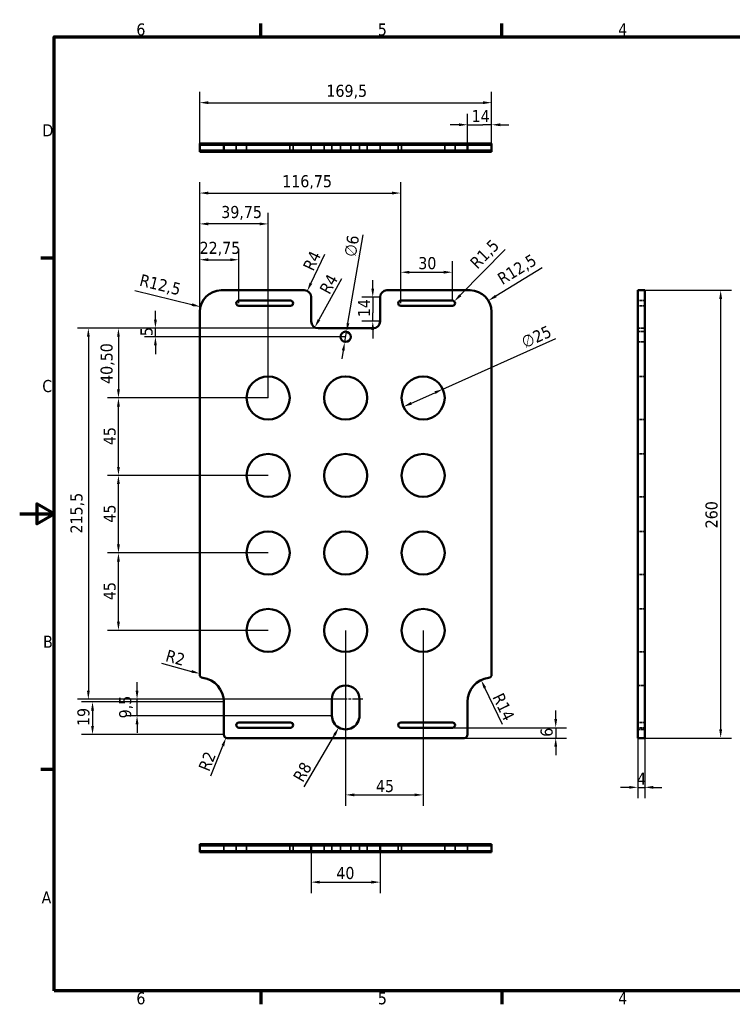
# Model space of a CAD drawing. Header units: millimetres. Extents: x 0 to 840, y 0 to 594.
# Tile 1 of 2: x 0 to 414, y 12 to 584. Entities that reach past the tile are written whole.
import ezdxf

# ---------------------------------------------------------------- set-up
doc = ezdxf.new("R2010")
doc.units = ezdxf.units.MM
doc.header["$LTSCALE"] = 2
doc.linetypes.add('CHAIN', pattern=[0.3543, 0.2362, -0.0295, 0.0591, -0.0295])
doc.linetypes.add('DASHED', pattern=[0.2068, 0.1655, -0.0413])
for name, color, linetype, lineweight in [('Border (ISO)', 7, 'Continuous', 70), ('Center Mark (ISO)', 7, 'Continuous', 25), ('Dimension (ISO)', 7, 'Continuous', 25), ('Hidden (ISO)', 7, 'DASHED', 35), ('Visible (ISO)', 7, 'Continuous', 50)]:
    doc.layers.add(name, color=color, linetype=linetype, lineweight=lineweight)
doc.styles.add('Note Text (ISO)', font='tahoma.ttf')
doc.dimstyles.new('Default (ISO)', dxfattribs={"dimscale": 2, "dimtxt": 3.5, "dimasz": 2.5, "dimexe": 3.175, "dimexo": 0, "dimgap": 0.762, "dimtad": 1, "dimrnd": 1e-08, "dimzin": 0, "dimtxsty": 'Note Text (ISO)', "dimcen": 0.09, "dimdle": 10, "dimclrd": 256, "dimclre": 256, "dimclrt": 256, "dimazin": 0, "dimtfac": 1.001486, "dimtmove": 0, "dimatfit": 3, "dimfxl": 1, "dimtolj": 1, "dimtzin": 0, "dimlwd": -1, "dimlwe": -1, "dimarcsym": 0})

# ---------------------------------------------------------------- blocks, each defined once
blk = doc.blocks.new('Borders Default Border')
at = {"layer": 'Border (ISO)'}
for p, q in [((70, 287), (70, 290.9)), ((140, 287), (140, 290.9)), ((10, 222.75), (6.1, 222.75)), ((10, 74.25), (6.1, 74.25)), ((70, 10), (70, 6.1)), ((140, 10), (140, 6.1))]:
    blk.add_line(p, q, dxfattribs=at)
at = {"layer": 'Border (ISO)', "flags": 128}
for points in [[(10, 10), (10, 287), (410, 287), (410, 10), (10, 10)], [(0, 148.5), (10, 148.5), (5, 151.39), (5, 145.61), (10, 148.5)]]:
    blk.add_lwpolyline(points, dxfattribs=at)
at = {"layer": 'Border (ISO)', "char_height": 3.5, "attachment_point": 7, "style": 'Note Text (ISO)'}
for s, insert in [('6', (33.88, 287.33)), ('5', (103.98, 287.33)), ('4', (173.78, 287.4)), ('D', (6.57, 258.13)), ('C', (6.56, 183.81)), ('B', (6.78, 109.63)), ('A', (6.36, 35.38)), ('6', (33.88, 6.03)), ('5', (103.98, 6.03)), ('4', (173.78, 6.1))]:
    blk.add_mtext(s, dxfattribs=dict(at, insert=insert))
blk = doc.blocks.new('*D6')
at = {"layer": 'Defpoints', "color": 0}
for p in [(274.03, 522.97), (260.03, 512.05), (274.03, 512.05)]:
    blk.add_point(p, dxfattribs=at)
at = {"layer": 'Dimension (ISO)'}
for p, q in [((260.03, 512.05), (260.03, 529.32)), ((274.03, 512.05), (274.03, 529.32)), ((255.03, 522.97), (250.03, 522.97)), ((260.03, 522.97), (265.03, 522.97)), ((265.03, 522.97), (269.03, 522.97)), ((274.03, 522.97), (269.03, 522.97)), ((279.03, 522.97), (284.03, 522.97))]:
    blk.add_line(p, q, dxfattribs=at)
for points in [[(255.03, 523.8), (255.03, 522.14), (260.03, 522.97)], [(279.03, 523.8), (279.03, 522.14), (274.03, 522.97)]]:
    blk.add_solid(points, dxfattribs=at)
at = {"layer": 'Dimension (ISO)', "insert": (262.43, 531.52), "char_height": 7, "attachment_point": 1, "style": 'Note Text (ISO)'}
blk.add_mtext('\\A1;14', dxfattribs=at)
blk = doc.blocks.new('*D7')
at = {"layer": 'Defpoints', "color": 0}
for p in [(274.03, 535.8), (104.53, 511.34), (274.03, 511.34)]:
    blk.add_point(p, dxfattribs=at)
at = {"layer": 'Dimension (ISO)'}
for p, q in [((104.53, 511.34), (104.53, 542.15)), ((274.03, 511.34), (274.03, 542.15)), ((109.53, 535.8), (269.03, 535.8))]:
    blk.add_line(p, q, dxfattribs=at)
for points in [[(109.53, 536.63), (109.53, 534.97), (104.53, 535.8)], [(269.03, 536.63), (269.03, 534.97), (274.03, 535.8)]]:
    blk.add_solid(points, dxfattribs=at)
at = {"layer": 'Dimension (ISO)', "insert": (178.1, 546.2), "char_height": 7, "attachment_point": 1, "style": 'Note Text (ISO)'}
blk.add_mtext('\\A1;169,5', dxfattribs=at)
blk = doc.blocks.new('*D8')
at = {"layer": 'Defpoints', "color": 0}
for p in [(169.28, 101.18), (209.28, 101.18), (209.28, 83.15)]:
    blk.add_point(p, dxfattribs=at)
at = {"layer": 'Dimension (ISO)'}
for p, q in [((169.28, 101.18), (169.28, 76.8)), ((209.28, 101.18), (209.28, 76.8)), ((174.28, 83.15), (204.28, 83.15))]:
    blk.add_line(p, q, dxfattribs=at)
for points in [[(174.28, 83.98), (174.28, 82.31), (169.28, 83.15)], [(204.28, 83.98), (204.28, 82.31), (209.28, 83.15)]]:
    blk.add_solid(points, dxfattribs=at)
at = {"layer": 'Dimension (ISO)', "insert": (183.89, 91.96), "char_height": 7, "attachment_point": 1, "style": 'Note Text (ISO)'}
blk.add_mtext('\\A1;40', dxfattribs=at)
blk = doc.blocks.new('*D9')
at = {"layer": 'Defpoints', "color": 0}
for p in [(272.2, 420.85), (261.53, 414.32)]:
    blk.add_point(p, dxfattribs=at)
at = {"layer": 'Dimension (ISO)'}
blk.add_line((303.33, 439.89), (276.46, 423.45), dxfattribs=at)
blk.add_solid([(276.03, 424.17), (276.9, 422.74), (272.2, 420.85)], dxfattribs=at)
at = {"layer": 'Dimension (ISO)', "insert": (276.6, 435.74), "char_height": 7, "attachment_point": 1, "rotation": 31.4542, "style": 'Note Text (ISO)'}
blk.add_mtext('\\A1;R12,5', dxfattribs=at)
blk = doc.blocks.new('*D10')
at = {"layer": 'Defpoints', "color": 0}
for p in [(173.28, 408.82), (171.36, 405.31)]:
    blk.add_point(p, dxfattribs=at)
at = {"layer": 'Dimension (ISO)'}
blk.add_line((186.85, 433.57), (173.76, 409.7), dxfattribs=at)
blk.add_solid([(173.03, 410.1), (174.49, 409.3), (171.36, 405.31)], dxfattribs=at)
at = {"layer": 'Dimension (ISO)', "insert": (173.7, 427.32), "char_height": 7, "attachment_point": 1, "rotation": 61.2775, "style": 'Note Text (ISO)'}
blk.add_mtext('\\A1;R4', dxfattribs=at)
blk = doc.blocks.new('*D11')
at = {"layer": 'Defpoints', "color": 0}
for p in [(104.89, 417.3), (117.03, 414.32)]:
    blk.add_point(p, dxfattribs=at)
at = {"layer": 'Dimension (ISO)'}
blk.add_line((66.8, 426.66), (100.04, 418.5), dxfattribs=at)
blk.add_solid([(100.24, 419.31), (99.84, 417.69), (104.89, 417.3)], dxfattribs=at)
at = {"layer": 'Dimension (ISO)', "insert": (70.76, 436.41), "char_height": 7, "attachment_point": 1, "rotation": 346.2015, "style": 'Note Text (ISO)'}
blk.add_mtext('\\A1;R12,5', dxfattribs=at)
blk = doc.blocks.new('*D12')
at = {"layer": 'Defpoints', "color": 0}
for p in [(166.98, 426.44), (165.28, 422.82)]:
    blk.add_point(p, dxfattribs=at)
at = {"layer": 'Dimension (ISO)'}
blk.add_line((176.91, 447.56), (169.11, 430.97), dxfattribs=at)
blk.add_solid([(168.36, 431.32), (169.87, 430.61), (166.98, 426.44)], dxfattribs=at)
at = {"layer": 'Dimension (ISO)', "insert": (164.17, 440.5), "char_height": 7, "attachment_point": 1, "rotation": 64.8296, "style": 'Note Text (ISO)'}
blk.add_mtext('\\A1;R4', dxfattribs=at)
blk = doc.blocks.new('*D13')
at = {"layer": 'Defpoints', "color": 0}
for p in [(251.28, 437.33), (221.28, 420.82), (251.28, 420.82)]:
    blk.add_point(p, dxfattribs=at)
at = {"layer": 'Dimension (ISO)'}
for p, q in [((221.28, 420.82), (221.28, 443.68)), ((251.28, 420.82), (251.28, 443.68)), ((226.28, 437.33), (246.28, 437.33))]:
    blk.add_line(p, q, dxfattribs=at)
for points in [[(226.28, 438.16), (226.28, 436.5), (221.28, 437.33)], [(246.28, 438.16), (246.28, 436.5), (251.28, 437.33)]]:
    blk.add_solid(points, dxfattribs=at)
at = {"layer": 'Dimension (ISO)', "insert": (231.45, 446.14), "char_height": 7, "attachment_point": 1, "style": 'Note Text (ISO)'}
blk.add_mtext('\\A1;30', dxfattribs=at)
blk = doc.blocks.new('*D14')
at = {"layer": 'Defpoints', "color": 0}
for p in [(251.28, 419.32), (252.33, 420.39)]:
    blk.add_point(p, dxfattribs=at)
at = {"layer": 'Dimension (ISO)'}
blk.add_line((281.92, 450.5), (255.84, 423.96), dxfattribs=at)
blk.add_solid([(255.24, 424.54), (256.43, 423.37), (252.33, 420.39)], dxfattribs=at)
at = {"layer": 'Dimension (ISO)', "insert": (260.76, 443.65), "char_height": 7, "attachment_point": 1, "rotation": 45.4991, "style": 'Note Text (ISO)'}
blk.add_mtext('\\A1;R1,5', dxfattribs=at)
blk = doc.blocks.new('*D15')
at = {"layer": 'Defpoints', "color": 0}
for p in [(78.82, 404.82), (173.28, 404.82), (189.28, 399.82)]:
    blk.add_point(p, dxfattribs=at)
at = {"layer": 'Dimension (ISO)'}
for p, q in [((78.82, 409.82), (78.82, 414.82)), ((173.28, 404.82), (72.47, 404.82)), ((78.82, 399.82), (78.82, 404.82)), ((189.28, 399.82), (72.47, 399.82)), ((78.82, 394.82), (78.82, 389.82))]:
    blk.add_line(p, q, dxfattribs=at)
for points in [[(77.99, 409.82), (79.66, 409.82), (78.82, 404.82)], [(77.99, 394.82), (79.66, 394.82), (78.82, 399.82)]]:
    blk.add_solid(points, dxfattribs=at)
at = {"layer": 'Dimension (ISO)', "insert": (70.15, 400.24), "char_height": 7, "attachment_point": 1, "rotation": 90, "style": 'Note Text (ISO)'}
blk.add_mtext('\\A1;5', dxfattribs=at)
blk = doc.blocks.new('*D16')
at = {"layer": 'Defpoints', "color": 0}
for p in [(104.53, 465.4), (104.53, 414.32), (144.28, 364.32)]:
    blk.add_point(p, dxfattribs=at)
at = {"layer": 'Dimension (ISO)'}
for p, q in [((104.53, 414.32), (104.53, 471.75)), ((144.28, 364.32), (144.28, 471.75)), ((139.28, 465.4), (109.53, 465.4))]:
    blk.add_line(p, q, dxfattribs=at)
for points in [[(109.53, 466.23), (109.53, 464.57), (104.53, 465.4)], [(139.28, 466.23), (139.28, 464.57), (144.28, 465.4)]]:
    blk.add_solid(points, dxfattribs=at)
at = {"layer": 'Dimension (ISO)', "insert": (117.04, 475.81), "char_height": 7, "attachment_point": 1, "style": 'Note Text (ISO)'}
blk.add_mtext('\\A1;39,75', dxfattribs=at)
blk = doc.blocks.new('*D17')
at = {"layer": 'Defpoints', "color": 0}
for p in [(127.28, 444.59), (127.28, 419.32), (104.53, 414.32)]:
    blk.add_point(p, dxfattribs=at)
at = {"layer": 'Dimension (ISO)'}
for p, q in [((104.53, 414.32), (104.53, 450.94)), ((127.28, 419.32), (127.28, 450.94)), ((109.53, 444.59), (122.28, 444.59))]:
    blk.add_line(p, q, dxfattribs=at)
for points in [[(109.53, 445.42), (109.53, 443.76), (104.53, 444.59)], [(122.28, 445.42), (122.28, 443.76), (127.28, 444.59)]]:
    blk.add_solid(points, dxfattribs=at)
at = {"layer": 'Dimension (ISO)', "insert": (104.45, 455), "char_height": 7, "attachment_point": 1, "style": 'Note Text (ISO)'}
blk.add_mtext('\\A1;22,75', dxfattribs=at)
blk = doc.blocks.new('*D18')
at = {"layer": 'Defpoints', "color": 0}
for p in [(221.28, 483.31), (221.28, 419.32), (104.53, 414.32)]:
    blk.add_point(p, dxfattribs=at)
at = {"layer": 'Dimension (ISO)'}
for p, q in [((104.53, 414.32), (104.53, 489.66)), ((221.28, 419.32), (221.28, 489.66)), ((109.53, 483.31), (216.28, 483.31))]:
    blk.add_line(p, q, dxfattribs=at)
for points in [[(109.53, 484.14), (109.53, 482.48), (104.53, 483.31)], [(216.28, 484.14), (216.28, 482.48), (221.28, 483.31)]]:
    blk.add_solid(points, dxfattribs=at)
at = {"layer": 'Dimension (ISO)', "insert": (152.45, 493.7), "char_height": 7, "attachment_point": 1, "style": 'Note Text (ISO)'}
blk.add_mtext('\\A1;116,75', dxfattribs=at)
blk = doc.blocks.new('*D19')
at = {"layer": 'Defpoints', "color": 0}
for p in [(173.28, 404.82), (57.34, 364.32), (144.28, 364.32)]:
    blk.add_point(p, dxfattribs=at)
at = {"layer": 'Dimension (ISO)'}
for p, q in [((173.28, 404.82), (50.99, 404.82)), ((57.34, 399.82), (57.34, 369.32)), ((144.28, 364.32), (50.99, 364.32))]:
    blk.add_line(p, q, dxfattribs=at)
for points in [[(56.51, 399.82), (58.17, 399.82), (57.34, 404.82)], [(56.51, 369.32), (58.17, 369.32), (57.34, 364.32)]]:
    blk.add_solid(points, dxfattribs=at)
at = {"layer": 'Dimension (ISO)', "insert": (46.94, 372.47), "char_height": 7, "attachment_point": 1, "rotation": 90, "style": 'Note Text (ISO)'}
blk.add_mtext('\\A1;40,50', dxfattribs=at)
blk = doc.blocks.new('*D20')
at = {"layer": 'Defpoints', "color": 0}
for p in [(57.34, 364.32), (144.28, 364.32), (144.28, 319.32)]:
    blk.add_point(p, dxfattribs=at)
at = {"layer": 'Dimension (ISO)'}
for p, q in [((144.28, 364.32), (50.99, 364.32)), ((57.34, 324.32), (57.34, 359.32)), ((144.28, 319.32), (50.99, 319.32))]:
    blk.add_line(p, q, dxfattribs=at)
for points in [[(56.51, 359.32), (58.17, 359.32), (57.34, 364.32)], [(56.51, 324.32), (58.17, 324.32), (57.34, 319.32)]]:
    blk.add_solid(points, dxfattribs=at)
at = {"layer": 'Dimension (ISO)', "insert": (48.67, 336.91), "char_height": 7, "attachment_point": 1, "rotation": 90, "style": 'Note Text (ISO)'}
blk.add_mtext('\\A1;45', dxfattribs=at)
blk = doc.blocks.new('*D21')
at = {"layer": 'Defpoints', "color": 0}
for p in [(57.34, 319.32), (144.28, 319.32), (144.28, 274.32)]:
    blk.add_point(p, dxfattribs=at)
at = {"layer": 'Dimension (ISO)'}
for p, q in [((144.28, 319.32), (50.99, 319.32)), ((57.34, 279.32), (57.34, 314.32)), ((144.28, 274.32), (50.99, 274.32))]:
    blk.add_line(p, q, dxfattribs=at)
for points in [[(56.51, 314.32), (58.17, 314.32), (57.34, 319.32)], [(56.51, 279.32), (58.17, 279.32), (57.34, 274.32)]]:
    blk.add_solid(points, dxfattribs=at)
at = {"layer": 'Dimension (ISO)', "insert": (48.67, 291.91), "char_height": 7, "attachment_point": 1, "rotation": 90, "style": 'Note Text (ISO)'}
blk.add_mtext('\\A1;45', dxfattribs=at)
blk = doc.blocks.new('*D22')
at = {"layer": 'Defpoints', "color": 0}
for p in [(57.34, 274.32), (144.28, 274.32), (144.28, 229.32)]:
    blk.add_point(p, dxfattribs=at)
at = {"layer": 'Dimension (ISO)'}
for p, q in [((144.28, 274.32), (50.99, 274.32)), ((57.34, 234.32), (57.34, 269.32)), ((144.28, 229.32), (50.99, 229.32))]:
    blk.add_line(p, q, dxfattribs=at)
for points in [[(56.51, 269.32), (58.17, 269.32), (57.34, 274.32)], [(56.51, 234.32), (58.17, 234.32), (57.34, 229.32)]]:
    blk.add_solid(points, dxfattribs=at)
at = {"layer": 'Dimension (ISO)', "insert": (48.67, 246.91), "char_height": 7, "attachment_point": 1, "rotation": 90, "style": 'Note Text (ISO)'}
blk.add_mtext('\\A1;45', dxfattribs=at)
blk = doc.blocks.new('*D23')
at = {"layer": 'Defpoints', "color": 0}
for p in [(245.69, 369.44), (222.88, 359.2)]:
    blk.add_point(p, dxfattribs=at)
at = {"layer": 'Dimension (ISO)'}
for p, q in [((245.69, 369.44), (311.32, 398.9)), ((227.44, 361.25), (241.13, 367.39))]:
    blk.add_line(p, q, dxfattribs=at)
for points in [[(240.78, 368.15), (241.47, 366.63), (245.69, 369.44)], [(227.1, 362.01), (227.78, 360.49), (222.88, 359.2)]]:
    blk.add_solid(points, dxfattribs=at)
at = {"layer": 'Dimension (ISO)', "insert": (290.51, 399.49), "char_height": 7, "attachment_point": 1, "rotation": 24.1722, "style": 'Note Text (ISO)'}
blk.add_mtext('\\A1;∅25', dxfattribs=at)
blk = doc.blocks.new('*D24')
at = {"layer": 'Defpoints', "color": 0}
for p in [(173.28, 404.82), (39.87, 189.32), (189.28, 189.32)]:
    blk.add_point(p, dxfattribs=at)
at = {"layer": 'Dimension (ISO)'}
for p, q in [((173.28, 404.82), (33.52, 404.82)), ((39.87, 399.82), (39.87, 194.32)), ((189.28, 189.32), (33.52, 189.32))]:
    blk.add_line(p, q, dxfattribs=at)
for points in [[(39.04, 399.82), (40.7, 399.82), (39.87, 404.82)], [(39.04, 194.32), (40.7, 194.32), (39.87, 189.32)]]:
    blk.add_solid(points, dxfattribs=at)
at = {"layer": 'Dimension (ISO)', "insert": (29.46, 285.61), "char_height": 7, "attachment_point": 1, "rotation": 90, "style": 'Note Text (ISO)'}
blk.add_mtext('\\A1;215,5', dxfattribs=at)
blk = doc.blocks.new('*D25')
at = {"layer": 'Defpoints', "color": 0}
for p in [(68.15, 189.31), (181.28, 189.31), (181.3, 179.81)]:
    blk.add_point(p, dxfattribs=at)
at = {"layer": 'Dimension (ISO)'}
for p, q in [((68.15, 194.31), (68.15, 199.31)), ((181.28, 189.31), (61.8, 189.31)), ((68.15, 179.81), (68.15, 189.31)), ((181.3, 179.81), (61.8, 179.81)), ((68.15, 174.81), (68.15, 169.81))]:
    blk.add_line(p, q, dxfattribs=at)
for points in [[(67.32, 194.31), (68.99, 194.31), (68.15, 189.31)], [(67.32, 174.81), (68.99, 174.81), (68.15, 179.81)]]:
    blk.add_solid(points, dxfattribs=at)
at = {"layer": 'Dimension (ISO)', "insert": (57.75, 178.25), "char_height": 7, "attachment_point": 1, "rotation": 90, "style": 'Note Text (ISO)'}
blk.add_mtext('\\A1;9,5', dxfattribs=at)
blk = doc.blocks.new('*D26')
at = {"layer": 'Defpoints', "color": 0}
for p in [(118.53, 187.82), (42.29, 168.82), (118.53, 168.82)]:
    blk.add_point(p, dxfattribs=at)
at = {"layer": 'Dimension (ISO)'}
for p, q in [((118.53, 187.82), (35.94, 187.82)), ((42.29, 182.82), (42.29, 173.82)), ((118.53, 168.82), (35.94, 168.82))]:
    blk.add_line(p, q, dxfattribs=at)
for points in [[(41.46, 182.82), (43.12, 182.82), (42.29, 187.82)], [(41.46, 173.82), (43.12, 173.82), (42.29, 168.82)]]:
    blk.add_solid(points, dxfattribs=at)
at = {"layer": 'Dimension (ISO)', "insert": (33.49, 173.8), "char_height": 7, "attachment_point": 1, "rotation": 90, "style": 'Note Text (ISO)'}
blk.add_mtext('\\A1;19', dxfattribs=at)
blk = doc.blocks.new('*D27')
at = {"layer": 'Defpoints', "color": 0}
for p in [(362.93, 426.82), (362.93, 166.82), (407.04, 166.82)]:
    blk.add_point(p, dxfattribs=at)
at = {"layer": 'Dimension (ISO)'}
for p, q in [((362.93, 426.82), (413.39, 426.82)), ((407.04, 421.82), (407.04, 171.82)), ((362.93, 166.82), (413.39, 166.82))]:
    blk.add_line(p, q, dxfattribs=at)
for points in [[(406.21, 421.82), (407.87, 421.82), (407.04, 426.82)], [(406.21, 171.82), (407.87, 171.82), (407.04, 166.82)]]:
    blk.add_solid(points, dxfattribs=at)
at = {"layer": 'Dimension (ISO)', "insert": (398.23, 288.62), "char_height": 7, "attachment_point": 1, "rotation": 90, "style": 'Note Text (ISO)'}
blk.add_mtext('\\A1;260', dxfattribs=at)
blk = doc.blocks.new('*D28')
at = {"layer": 'Defpoints', "color": 0}
for p in [(104.61, 204.23), (106.53, 203.7)]:
    blk.add_point(p, dxfattribs=at)
at = {"layer": 'Dimension (ISO)'}
blk.add_line((82.29, 210.38), (99.79, 205.56), dxfattribs=at)
blk.add_arc((106.53, 203.7), 2, 164.5777, 180, dxfattribs=at)
blk.add_solid([(100.01, 206.36), (99.56, 204.76), (104.61, 204.23)], dxfattribs=at)
at = {"layer": 'Dimension (ISO)', "insert": (86.07, 218.34), "char_height": 7, "attachment_point": 1, "rotation": 344.5777, "style": 'Note Text (ISO)'}
blk.add_mtext('\\A1;R2', dxfattribs=at)
blk = doc.blocks.new('*D29')
at = {"layer": 'Defpoints', "color": 0}
for p in [(119.79, 166.96), (120.53, 168.82)]:
    blk.add_point(p, dxfattribs=at)
at = {"layer": 'Dimension (ISO)'}
blk.add_line((111.01, 144.89), (117.95, 162.32), dxfattribs=at)
blk.add_solid([(117.17, 162.63), (118.72, 162.01), (119.79, 166.96)], dxfattribs=at)
at = {"layer": 'Dimension (ISO)', "insert": (103.52, 149.51), "char_height": 7, "attachment_point": 1, "rotation": 68.3086, "style": 'Note Text (ISO)'}
blk.add_mtext('\\A1;R2', dxfattribs=at)
blk = doc.blocks.new('*D30')
at = {"layer": 'Defpoints', "color": 0}
for p in [(189.28, 229.32), (234.28, 229.32), (234.28, 133.81)]:
    blk.add_point(p, dxfattribs=at)
at = {"layer": 'Dimension (ISO)'}
for p, q in [((189.28, 229.32), (189.28, 127.46)), ((234.28, 229.32), (234.28, 127.46)), ((194.28, 133.81), (229.28, 133.81))]:
    blk.add_line(p, q, dxfattribs=at)
for points in [[(194.28, 134.65), (194.28, 132.98), (189.28, 133.81)], [(229.28, 134.65), (229.28, 132.98), (234.28, 133.81)]]:
    blk.add_solid(points, dxfattribs=at)
at = {"layer": 'Dimension (ISO)', "insert": (206.87, 142.48), "char_height": 7, "attachment_point": 1, "style": 'Note Text (ISO)'}
blk.add_mtext('\\A1;45', dxfattribs=at)
blk = doc.blocks.new('*D31')
at = {"layer": 'Defpoints', "color": 0}
for p in [(358.93, 166.82), (362.93, 166.82), (362.93, 138.2)]:
    blk.add_point(p, dxfattribs=at)
at = {"layer": 'Dimension (ISO)'}
for p, q in [((358.93, 166.82), (358.93, 131.85)), ((362.93, 166.82), (362.93, 131.85)), ((353.93, 138.2), (348.93, 138.2)), ((358.93, 138.2), (362.93, 138.2)), ((367.93, 138.2), (372.93, 138.2))]:
    blk.add_line(p, q, dxfattribs=at)
for points in [[(353.93, 139.03), (353.93, 137.37), (358.93, 138.2)], [(367.93, 139.03), (367.93, 137.37), (362.93, 138.2)]]:
    blk.add_solid(points, dxfattribs=at)
at = {"layer": 'Dimension (ISO)', "insert": (358.52, 146.72), "char_height": 7, "attachment_point": 1, "style": 'Note Text (ISO)'}
blk.add_mtext('\\A1;4', dxfattribs=at)
blk = doc.blocks.new('*D32')
at = {"layer": 'Defpoints', "color": 0}
for p in [(251.28, 172.82), (258.03, 166.82), (311.27, 166.82)]:
    blk.add_point(p, dxfattribs=at)
at = {"layer": 'Dimension (ISO)'}
for p, q in [((311.27, 177.82), (311.27, 182.82)), ((251.28, 172.82), (317.62, 172.82)), ((311.27, 172.82), (311.27, 166.82)), ((258.03, 166.82), (317.62, 166.82)), ((311.27, 161.82), (311.27, 156.82))]:
    blk.add_line(p, q, dxfattribs=at)
for points in [[(310.44, 177.82), (312.11, 177.82), (311.27, 172.82)], [(310.44, 161.82), (312.11, 161.82), (311.27, 166.82)]]:
    blk.add_solid(points, dxfattribs=at)
at = {"layer": 'Dimension (ISO)', "insert": (302.47, 167.55), "char_height": 7, "attachment_point": 1, "rotation": 90, "style": 'Note Text (ISO)'}
blk.add_mtext('\\A1;6', dxfattribs=at)
blk = doc.blocks.new('*D33')
at = {"layer": 'Defpoints', "color": 0}
for p in [(267.98, 200.44), (274.03, 187.82)]:
    blk.add_point(p, dxfattribs=at)
at = {"layer": 'Dimension (ISO)'}
blk.add_line((280.34, 174.67), (270.14, 195.94), dxfattribs=at)
blk.add_solid([(270.89, 196.3), (269.39, 195.58), (267.98, 200.44)], dxfattribs=at)
at = {"layer": 'Dimension (ISO)', "insert": (280.67, 193.75), "char_height": 7, "attachment_point": 1, "rotation": 295.6357, "style": 'Note Text (ISO)'}
blk.add_mtext('\\A1;R14', dxfattribs=at)
blk = doc.blocks.new('*D34')
at = {"layer": 'Defpoints', "color": 0}
for p in [(209.28, 422.82), (205.02, 408.82), (209.28, 408.82)]:
    blk.add_point(p, dxfattribs=at)
at = {"layer": 'Dimension (ISO)'}
for p, q in [((205.02, 427.82), (205.02, 432.82)), ((209.28, 422.82), (198.67, 422.82)), ((205.02, 422.82), (205.02, 417.82)), ((205.02, 417.82), (205.02, 413.82)), ((205.02, 408.82), (205.02, 413.82)), ((209.28, 408.82), (198.67, 408.82)), ((205.02, 403.82), (205.02, 398.82))]:
    blk.add_line(p, q, dxfattribs=at)
for points in [[(204.19, 427.82), (205.86, 427.82), (205.02, 422.82)], [(204.19, 403.82), (205.86, 403.82), (205.02, 408.82)]]:
    blk.add_solid(points, dxfattribs=at)
at = {"layer": 'Dimension (ISO)', "insert": (196.47, 411.22), "char_height": 7, "attachment_point": 1, "rotation": 90, "style": 'Note Text (ISO)'}
blk.add_mtext('\\A1;14', dxfattribs=at)
blk = doc.blocks.new('*D35')
at = {"layer": 'Defpoints', "color": 0}
for p in [(189.79, 402.78), (188.78, 396.87)]:
    blk.add_point(p, dxfattribs=at)
at = {"layer": 'Dimension (ISO)'}
for p, q in [((190.64, 407.71), (199.44, 459.01)), ((188.78, 396.87), (189.79, 402.78)), ((187.93, 391.94), (187.09, 387.01))]:
    blk.add_line(p, q, dxfattribs=at)
for points in [[(189.81, 407.85), (191.46, 407.57), (189.79, 402.78)], [(187.11, 392.08), (188.75, 391.8), (188.78, 396.87)]]:
    blk.add_solid(points, dxfattribs=at)
at = {"layer": 'Dimension (ISO)', "insert": (188.19, 447.06), "char_height": 7, "attachment_point": 1, "rotation": 80.2659, "style": 'Note Text (ISO)'}
blk.add_mtext('\\A1;∅6', dxfattribs=at)
blk = doc.blocks.new('*D36')
at = {"layer": 'Defpoints', "color": 0}
for p in [(189.3, 179.82), (185.28, 172.91)]:
    blk.add_point(p, dxfattribs=at)
at = {"layer": 'Dimension (ISO)'}
blk.add_line((165.23, 138.41), (182.77, 168.58), dxfattribs=at)
blk.add_solid([(182.05, 169), (183.49, 168.17), (185.28, 172.91)], dxfattribs=at)
at = {"layer": 'Dimension (ISO)', "insert": (158.35, 144.17), "char_height": 7, "attachment_point": 1, "rotation": 59.8267, "style": 'Note Text (ISO)'}
blk.add_mtext('\\A1;R8', dxfattribs=at)

msp = doc.modelspace()

# ---------------------------------------------------------------- linework, layer by layer
at = {"layer": 'Center Mark (ISO)', "linetype": 'CHAIN', "ltscale": 12.778786}
for p, q in [((189.283, 202.323), (189.283, 179.323)), ((199.283, 189.323), (176.283, 189.323))]:
    msp.add_line(p, q, dxfattribs=at)
at = {"layer": 'Hidden (ISO)', "ltscale": 3.807451}
for p, q in [((125.783, 512.051), (125.783, 508.051)), ((125.783, 511.339), (125.783, 507.339)), ((131.783, 512.051), (131.783, 508.051)), ((131.783, 511.339), (131.783, 507.339)), ((156.783, 512.051), (156.783, 508.051)), ((156.783, 511.339), (156.783, 507.339)), ((158.783, 512.051), (158.783, 508.051)), ((158.783, 511.339), (158.783, 507.339)), ((169.283, 508.051), (169.283, 512.051)), ((169.283, 507.339), (169.283, 511.339)), ((176.783, 512.051), (176.783, 508.051)), ((176.783, 511.339), (176.783, 507.339)), ((181.283, 508.051), (181.283, 512.051)), ((181.283, 507.339), (181.283, 511.339)), ((186.283, 508.051), (186.283, 512.051)), ((186.283, 507.339), (186.283, 511.339)), ((192.283, 508.051), (192.283, 512.051)), ((192.283, 507.339), (192.283, 511.339)), ((197.303, 508.051), (197.303, 512.051)), ((197.303, 507.339), (197.303, 511.339)), ((201.783, 512.051), (201.783, 508.051)), ((201.783, 511.339), (201.783, 507.339)), ((209.283, 508.051), (209.283, 512.051)), ((209.283, 507.339), (209.283, 511.339)), ((219.783, 512.051), (219.783, 508.051)), ((219.783, 511.339), (219.783, 507.339)), ((221.783, 512.051), (221.783, 508.051)), ((221.783, 511.339), (221.783, 507.339)), ((246.783, 512.051), (246.783, 508.051)), ((246.783, 511.339), (246.783, 507.339)), ((252.783, 512.051), (252.783, 508.051)), ((252.783, 511.339), (252.783, 507.339)), ((362.933, 420.823), (358.933, 420.823)), ((362.933, 417.823), (358.933, 417.823)), ((358.933, 404.823), (362.933, 404.823)), ((358.933, 402.823), (362.933, 402.823)), ((358.933, 396.823), (362.933, 396.823)), ((362.933, 376.823), (358.933, 376.823)), ((362.933, 351.823), (358.933, 351.823)), ((362.933, 331.823), (358.933, 331.823)), ((362.933, 306.823), (358.933, 306.823)), ((362.933, 286.823), (358.933, 286.823)), ((362.933, 261.823), (358.933, 261.823)), ((362.933, 241.823), (358.933, 241.823)), ((362.933, 216.823), (358.933, 216.823)), ((358.933, 197.323), (362.933, 197.323)), ((362.933, 175.823), (358.933, 175.823)), ((362.933, 172.823), (358.933, 172.823)), ((358.933, 171.823), (362.933, 171.823)), ((118.533, 105.175), (118.533, 101.175)), ((118.533, 104.463), (118.533, 100.463)), ((125.783, 101.175), (125.783, 105.175)), ((125.783, 100.463), (125.783, 104.463)), ((131.783, 101.175), (131.783, 105.175)), ((131.783, 100.463), (131.783, 104.463)), ((156.783, 101.175), (156.783, 105.175)), ((156.783, 100.463), (156.783, 104.463)), ((158.783, 101.175), (158.783, 105.175)), ((158.783, 100.463), (158.783, 104.463)), ((176.783, 101.175), (176.783, 105.175)), ((176.783, 100.463), (176.783, 104.463)), ((181.283, 105.175), (181.283, 101.175)), ((181.283, 104.463), (181.283, 100.463)), ((186.283, 105.175), (186.283, 101.175)), ((186.283, 104.463), (186.283, 100.463)), ((192.283, 105.175), (192.283, 101.175)), ((192.283, 104.463), (192.283, 100.463)), ((197.303, 105.175), (197.303, 101.175)), ((197.303, 104.463), (197.303, 100.463)), ((201.783, 101.175), (201.783, 105.175)), ((201.783, 100.463), (201.783, 104.463)), ((219.783, 101.175), (219.783, 105.175)), ((219.783, 100.463), (219.783, 104.463)), ((221.783, 101.175), (221.783, 105.175)), ((221.783, 100.463), (221.783, 104.463)), ((246.783, 101.175), (246.783, 105.175)), ((246.783, 100.463), (246.783, 104.463)), ((252.783, 101.175), (252.783, 105.175)), ((252.783, 100.463), (252.783, 104.463)), ((260.033, 105.175), (260.033, 101.175)), ((260.033, 104.463), (260.033, 100.463))]:
    msp.add_line(p, q, dxfattribs=at)
at = {"layer": 'Visible (ISO)'}
for p, q in [((106.283, 512.051), (104.533, 512.051)), ((104.533, 508.051), (104.533, 512.051)), ((106.283, 511.339), (104.533, 511.339)), ((104.533, 507.339), (104.533, 511.339)), ((106.283, 512.051), (118.533, 512.051)), ((106.283, 511.339), (118.533, 511.339)), ((120.533, 512.051), (118.533, 512.051)), ((118.533, 508.051), (118.533, 512.051)), ((120.533, 511.339), (118.533, 511.339)), ((118.533, 507.339), (118.533, 511.339)), ((120.533, 512.051), (258.033, 512.051)), ((120.533, 511.339), (258.033, 511.339)), ((260.033, 512.051), (258.033, 512.051)), ((260.033, 511.339), (258.033, 511.339)), ((260.033, 512.051), (272.283, 512.051)), ((260.033, 508.051), (260.033, 512.051)), ((260.033, 511.339), (272.283, 511.339)), ((260.033, 507.339), (260.033, 511.339)), ((274.033, 512.051), (272.283, 512.051)), ((274.033, 511.339), (272.283, 511.339)), ((274.033, 508.051), (274.033, 512.051)), ((274.033, 507.339), (274.033, 511.339)), ((104.533, 508.051), (106.283, 508.051)), ((104.533, 507.339), (106.283, 507.339)), ((118.533, 508.051), (106.283, 508.051)), ((118.533, 507.339), (106.283, 507.339)), ((118.533, 508.051), (120.533, 508.051)), ((118.533, 507.339), (120.533, 507.339)), ((258.033, 508.051), (120.533, 508.051)), ((258.033, 507.339), (120.533, 507.339)), ((258.033, 508.051), (260.033, 508.051)), ((258.033, 507.339), (260.033, 507.339)), ((272.283, 508.051), (260.033, 508.051)), ((272.283, 507.339), (260.033, 507.339)), ((272.283, 508.051), (274.033, 508.051)), ((272.283, 507.339), (274.033, 507.339)), ((165.283, 426.823), (117.033, 426.823)), ((261.533, 426.823), (213.283, 426.823)), ((358.933, 426.823), (358.933, 414.323)), ((358.933, 426.823), (362.933, 426.823)), ((362.933, 414.323), (362.933, 426.823)), ((127.283, 420.823), (157.283, 420.823)), ((157.283, 417.823), (127.283, 417.823)), ((169.283, 408.823), (169.283, 422.823)), ((209.283, 422.823), (209.283, 408.823)), ((221.283, 420.823), (251.283, 420.823)), ((251.283, 417.823), (221.283, 417.823)), ((104.533, 414.323), (104.533, 203.697)), ((274.033, 203.697), (274.033, 414.323)), ((358.933, 203.697), (358.933, 414.323)), ((362.933, 414.323), (362.933, 203.697)), ((205.283, 404.823), (173.283, 404.823)), ((358.933, 203.697), (358.933, 201.713)), ((358.933, 187.823), (358.933, 201.713)), ((362.933, 201.713), (362.933, 203.697)), ((362.933, 201.713), (362.933, 187.823)), ((181.303, 179.806), (181.283, 189.306)), ((197.283, 189.339), (197.303, 179.839)), ((118.533, 187.823), (118.533, 168.823)), ((260.033, 168.823), (260.033, 187.823)), ((358.933, 168.823), (358.933, 187.823)), ((362.933, 187.823), (362.933, 168.823)), ((127.283, 175.823), (157.283, 175.823)), ((157.283, 172.823), (127.283, 172.823)), ((221.283, 175.823), (251.283, 175.823)), ((251.283, 172.823), (221.283, 172.823)), ((120.533, 166.823), (258.033, 166.823)), ((358.933, 168.823), (358.933, 166.823)), ((358.933, 166.823), (362.933, 166.823)), ((362.933, 166.823), (362.933, 168.823)), ((104.533, 105.175), (104.533, 101.175)), ((117.033, 105.175), (104.533, 105.175)), ((104.533, 104.463), (104.533, 100.463)), ((117.033, 104.463), (104.533, 104.463)), ((117.033, 105.175), (165.283, 105.175)), ((117.033, 104.463), (165.283, 104.463)), ((169.283, 105.175), (165.283, 105.175)), ((169.283, 104.463), (165.283, 104.463)), ((169.283, 105.175), (173.283, 105.175)), ((169.283, 105.175), (169.283, 101.175)), ((169.283, 104.463), (173.283, 104.463)), ((169.283, 104.463), (169.283, 100.463)), ((173.283, 105.175), (205.283, 105.175)), ((173.283, 104.463), (205.283, 104.463)), ((205.283, 105.175), (209.283, 105.175)), ((205.283, 104.463), (209.283, 104.463)), ((209.283, 105.175), (209.283, 101.175)), ((213.283, 105.175), (209.283, 105.175)), ((209.283, 104.463), (209.283, 100.463)), ((213.283, 104.463), (209.283, 104.463)), ((213.283, 105.175), (261.533, 105.175)), ((213.283, 104.463), (261.533, 104.463)), ((274.033, 105.175), (261.533, 105.175)), ((274.033, 104.463), (261.533, 104.463)), ((274.033, 105.175), (274.033, 101.175)), ((274.033, 104.463), (274.033, 100.463)), ((104.533, 101.175), (117.033, 101.175)), ((104.533, 100.463), (117.033, 100.463)), ((165.283, 101.175), (117.033, 101.175)), ((165.283, 100.463), (117.033, 100.463)), ((165.283, 101.175), (169.283, 101.175)), ((165.283, 100.463), (169.283, 100.463)), ((173.283, 101.175), (169.283, 101.175)), ((173.283, 100.463), (169.283, 100.463)), ((205.283, 101.175), (173.283, 101.175)), ((205.283, 100.463), (173.283, 100.463)), ((209.283, 101.175), (205.283, 101.175)), ((209.283, 100.463), (205.283, 100.463)), ((209.283, 101.175), (213.283, 101.175)), ((209.283, 100.463), (213.283, 100.463)), ((261.533, 101.175), (213.283, 101.175)), ((261.533, 100.463), (213.283, 100.463)), ((261.533, 101.175), (274.033, 101.175)), ((261.533, 100.463), (274.033, 100.463))]:
    msp.add_line(p, q, dxfattribs=at)
for centre, radius in [((189.283, 399.823), 3), ((144.283, 364.323), 12.5), ((189.283, 364.323), 12.5), ((234.283, 364.323), 12.5), ((144.283, 319.323), 12.5), ((189.283, 319.323), 12.5), ((234.283, 319.323), 12.5), ((144.283, 274.323), 12.5), ((189.283, 274.323), 12.5), ((234.283, 274.323), 12.5), ((144.283, 229.323), 12.5), ((189.283, 229.323), 12.5), ((234.283, 229.323), 12.5)]:
    msp.add_circle(centre, radius, dxfattribs=at)
for centre, radius, start, end in [((117.033, 414.323), 12.5, 90, 180), ((165.283, 422.823), 4, 0, 90), ((213.283, 422.823), 4, 90, 180), ((261.533, 414.323), 12.5, 0, 90), ((127.283, 419.323), 1.5, 90, 270), ((157.283, 419.323), 1.5, 270, 90), ((221.283, 419.323), 1.5, 90, 270), ((251.283, 419.323), 1.5, 270, 90), ((173.283, 408.823), 4, 180, 270), ((205.283, 408.823), 4, 270, 0), ((106.533, 203.697), 2, 180, 262.81924), ((104.533, 187.823), 14, 0, 82.81924), ((274.033, 187.823), 14, 97.18076, 180), ((272.033, 203.697), 2, 277.18076, 0), ((189.283, 189.323), 8, 0.11899, 180.11899), ((189.303, 179.823), 8, 180.11899, 0.11899), ((127.283, 174.323), 1.5, 90, 270), ((157.283, 174.323), 1.5, 270, 90), ((221.283, 174.323), 1.5, 90, 270), ((251.283, 174.323), 1.5, 270, 90), ((120.533, 168.823), 2, 180, 270), ((258.033, 168.823), 2, 270, 0)]:
    msp.add_arc(centre, radius, start, end, dxfattribs=at)

# ---------------------------------------------------------------- block references
at = {"xscale": 2, "yscale": 2, "zscale": 2}
msp.add_blockref('Borders Default Border', (0, 0), dxfattribs=at)

# ---------------------------------------------------------------- dimensions: what is measured, and where the dimension line sits
at = {"layer": 'Dimension (ISO)'}
for base, p1, p2, override, picture, middle in [((274.033, 535.798), (104.533, 511.339), (274.033, 511.339), {"dimgap": 0.762, "dimdec": 1, "dimtol": 0, "dimlim": 0, "dimtp": 0, "dimtm": 0, "dimtdec": 2, "dimtofl": 0, "dimatfit": 1}, '*D7', (189.283, 535.798)), ((274.033, 522.971), (260.033, 512.051), (274.033, 512.051), {"dimgap": 0.762, "dimdec": 0, "dimtol": 0, "dimlim": 0, "dimtp": 0, "dimtm": 0, "dimtdec": 2, "dimtofl": 0}, '*D6', (267.033, 522.971))]:
    dim = msp.add_linear_dim(base=base, p1=p1, p2=p2, dimstyle='Default (ISO)', override=override, dxfattribs=at)
    dim.commit()
    dim.dimension.update_dxf_attribs({"geometry": picture, "text_midpoint": middle, "dimtype": 160})
for base, p1, p2, angle, override, picture, middle in [((221.283, 483.31), (104.533, 414.323), (221.283, 419.323), 180, {"dimgap": 0.762, "dimdec": 2, "dimtol": 0, "dimlim": 0, "dimtp": 0, "dimtm": 0, "dimtdec": 2, "dimtofl": 0, "dimatfit": 1}, '*D18', (166.268, 483.31)), ((104.533, 465.401), (144.283, 364.323), (104.533, 414.323), 180, {"dimgap": 0.762, "dimdec": 2, "dimtol": 0, "dimlim": 0, "dimtp": 0, "dimtm": 0, "dimtdec": 2, "dimtofl": 0, "dimatfit": 1}, '*D16', (128.534, 465.401)), ((127.283, 444.589), (104.533, 414.323), (127.283, 419.323), 180, {"dimgap": 0.762, "dimdec": 2, "dimtol": 0, "dimlim": 0, "dimtp": 0, "dimtm": 0, "dimtdec": 2, "dimtofl": 0, "dimatfit": 1}, '*D17', (115.908, 444.589)), ((251.283, 437.328), (221.283, 420.823), (251.283, 420.823), 180, {"dimgap": 0.762, "dimdec": 0, "dimtol": 0, "dimlim": 0, "dimtp": 0, "dimtm": 0, "dimtdec": 2, "dimtofl": 0, "dimatfit": 1}, '*D13', (236.283, 437.328)), ((205.022, 408.823), (209.283, 422.823), (209.283, 408.823), 90, {"dimgap": 0.762, "dimdec": 0, "dimtol": 0, "dimlim": 0, "dimtp": 0, "dimtm": 0, "dimtdec": 2, "dimtofl": 0}, '*D34', (205.022, 415.823)), ((407.04, 166.823), (362.933, 426.823), (362.933, 166.823), 270, {"dimgap": 0.762, "dimdec": 0, "dimtol": 0, "dimlim": 0, "dimtp": 0, "dimtm": 0, "dimtdec": 2, "dimtofl": 0, "dimatfit": 1}, '*D27', (407.04, 296.051)), ((78.824, 404.823), (189.283, 399.823), (173.283, 404.823), 90, {"dimgap": 0.762, "dimdec": 0, "dimtol": 0, "dimlim": 0, "dimtp": 0, "dimtm": 0, "dimtdec": 2, "dimtofl": 1, "dimatfit": 1}, '*D15', (78.824, 402.323)), ((39.871, 189.323), (173.283, 404.823), (189.283, 189.323), 90, {"dimgap": 0.762, "dimdec": 1, "dimtol": 0, "dimlim": 0, "dimtp": 0, "dimtm": 0, "dimtdec": 2, "dimtofl": 0, "dimatfit": 1}, '*D24', (39.871, 297.073)), ((57.341, 364.323), (173.283, 404.823), (144.283, 364.323), 90, {"dimgap": 0.762, "dimdec": 2, "dimtol": 0, "dimlim": 0, "dimtp": 0, "dimtm": 0, "dimtdec": 2, "dimtofl": 0, "dimatfit": 1}, '*D19', (57.341, 384.148)), ((57.341, 364.323), (144.283, 319.323), (144.283, 364.323), 90, {"dimgap": 0.762, "dimdec": 0, "dimtol": 0, "dimlim": 0, "dimtp": 0, "dimtm": 0, "dimtdec": 2, "dimtofl": 0, "dimatfit": 1}, '*D20', (57.341, 341.823)), ((57.341, 319.323), (144.283, 274.323), (144.283, 319.323), 90, {"dimgap": 0.762, "dimdec": 0, "dimtol": 0, "dimlim": 0, "dimtp": 0, "dimtm": 0, "dimtdec": 2, "dimtofl": 0, "dimatfit": 1}, '*D21', (57.341, 296.823)), ((57.341, 274.323), (144.283, 229.323), (144.283, 274.323), 90, {"dimgap": 0.762, "dimdec": 0, "dimtol": 0, "dimlim": 0, "dimtp": 0, "dimtm": 0, "dimtdec": 2, "dimtofl": 0, "dimatfit": 1}, '*D22', (57.341, 251.823)), ((234.283, 133.813), (189.283, 229.323), (234.283, 229.323), 180, {"dimgap": 0.762, "dimdec": 0, "dimtol": 0, "dimlim": 0, "dimtp": 0, "dimtm": 0, "dimtdec": 2, "dimtofl": 0, "dimatfit": 1}, '*D30', (211.783, 133.813)), ((68.155, 189.306), (181.303, 179.806), (181.283, 189.306), 90, {"dimgap": 0.762, "dimdec": 1, "dimtol": 0, "dimlim": 0, "dimtp": 0, "dimtm": 0, "dimtdec": 2, "dimtofl": 1, "dimatfit": 1}, '*D25', (68.155, 184.556)), ((42.291, 168.823), (118.533, 187.823), (118.533, 168.823), 90, {"dimgap": 0.762, "dimdec": 0, "dimtol": 0, "dimlim": 0, "dimtp": 0, "dimtm": 0, "dimtdec": 2, "dimtofl": 0, "dimatfit": 1}, '*D26', (42.291, 178.323)), ((311.272, 166.823), (251.283, 172.823), (258.033, 166.823), 90, {"dimgap": 0.762, "dimdec": 0, "dimtol": 0, "dimlim": 0, "dimtp": 0, "dimtm": 0, "dimtdec": 2, "dimtofl": 1, "dimatfit": 1}, '*D32', (311.272, 169.823)), ((362.933, 138.199), (358.933, 166.823), (362.933, 166.823), 180, {"dimgap": 0.762, "dimdec": 0, "dimtol": 0, "dimlim": 0, "dimtp": 0, "dimtm": 0, "dimtdec": 2, "dimtofl": 1, "dimatfit": 1}, '*D31', (360.933, 138.199)), ((209.283, 83.147), (169.283, 101.175), (209.283, 101.175), 180, {"dimgap": 0.762, "dimdec": 0, "dimtol": 0, "dimlim": 0, "dimtp": 0, "dimtm": 0, "dimtdec": 2, "dimtofl": 0, "dimatfit": 1}, '*D8', (188.856, 83.147))]:
    dim = msp.add_linear_dim(base=base, p1=p1, p2=p2, angle=angle, dimstyle='Default (ISO)', override=override, dxfattribs=at)
    dim.commit()
    dim.dimension.update_dxf_attribs({"geometry": picture, "text_midpoint": middle, "dimtype": 160})
for p1, p2, picture, middle in [((188.776, 396.866), (189.79, 402.78), '*D35', (198.151, 451.516)), ((222.879, 359.204), (245.687, 369.441), '*D23', (302.073, 394.749))]:
    dim = msp.add_diameter_dim_2p(p1=p1, p2=p2, dimstyle='Default (ISO)', override={"dimgap": 0.762, "dimdec": 0, "dimlfac": 1, "dimtol": 0, "dimlim": 0, "dimtp": 0, "dimtm": 0, "dimtdec": 2, "dimatfit": 2}, dxfattribs=at)
    dim.commit()
    dim.dimension.update_dxf_attribs({"geometry": picture, "text_midpoint": middle, "dimtype": 163})
for center, mpoint, override, picture, middle in [((251.283, 419.323), (252.334, 420.393), {"dimgap": 0.762, "dimdec": 1, "dimlfac": 1, "dimcen": 0, "dimtol": 0, "dimlim": 0, "dimtp": 0, "dimtm": 0, "dimtdec": 2, "dimtofl": 0}, '*D14', (274.476, 442.923)), ((117.033, 414.323), (104.894, 417.304), {"dimgap": 0.762, "dimdec": 1, "dimlfac": 1, "dimcen": 0, "dimtol": 0, "dimlim": 0, "dimtp": 0, "dimtm": 0, "dimtdec": 2, "dimtofl": 0}, '*D11', (79.663, 423.501)), ((173.283, 408.823), (171.361, 405.315), {"dimgap": 0.762, "dimdec": 0, "dimlfac": 1, "dimcen": 0, "dimtol": 0, "dimlim": 0, "dimtp": 0, "dimtm": 0, "dimtdec": 2, "dimtofl": 0}, '*D10', (183.644, 427.73)), ((274.033, 187.823), (267.976, 200.445), {"dimgap": 0.762, "dimdec": 0, "dimlfac": 1, "dimcen": 0, "dimtol": 0, "dimlim": 0, "dimtp": 0, "dimtm": 0, "dimtdec": 2, "dimtofl": 0}, '*D33', (276.323, 183.051)), ((189.303, 179.823), (185.282, 172.907), {"dimgap": 0.762, "dimdec": 0, "dimlfac": 1, "dimcen": 0, "dimtol": 0, "dimlim": 0, "dimtp": 0, "dimtm": 0, "dimtdec": 2, "dimtofl": 0}, '*D36', (168.55, 144.127)), ((120.533, 168.823), (119.794, 166.964), {"dimgap": 0.762, "dimdec": 0, "dimlfac": 1, "dimcen": 0, "dimtol": 0, "dimlim": 0, "dimtp": 0, "dimtm": 0, "dimtdec": 2, "dimtofl": 0}, '*D29', (113.441, 150.993))]:
    dim = msp.add_radius_dim(center=center, mpoint=mpoint, dimstyle='Default (ISO)', override=override, dxfattribs=at)
    dim.commit()
    dim.dimension.update_dxf_attribs({"geometry": picture, "text_midpoint": middle, "dimtype": 164})
for center, mpoint, override, picture, middle in [((165.283, 422.823), (166.984, 426.443), {"dimgap": 0.762, "dimdec": 0, "dimlfac": 1, "dimcen": 0, "dimtol": 0, "dimlim": 0, "dimtp": 0, "dimtm": 0, "dimtdec": 2, "dimtofl": 0}, '*D12', (169.525, 443.662)), ((261.533, 414.323), (272.196, 420.845), {"dimgap": 0.762, "dimdec": 1, "dimlfac": 1, "dimcen": 0, "dimtol": 0, "dimlim": 0, "dimtp": 0, "dimtm": 0, "dimtdec": 2, "dimtofl": 0}, '*D9', (288.913, 438.066)), ((106.533, 203.697), (104.605, 204.229), {"dimgap": 0.762, "dimdec": 0, "dimlfac": 1, "dimcen": 0, "dimtol": 0, "dimlim": 0, "dimtp": 0, "dimtm": 0, "dimtdec": 2, "dimtofl": 0}, '*D28', (89.984, 213.55))]:
    dim = msp.add_radius_dim(center=center, mpoint=mpoint, dimstyle='Default (ISO)', override=override, dxfattribs=at)
    dim.commit()
    dim.dimension.update_dxf_attribs({"geometry": picture, "text_midpoint": middle})

doc.saveas('drawing.dxf')
